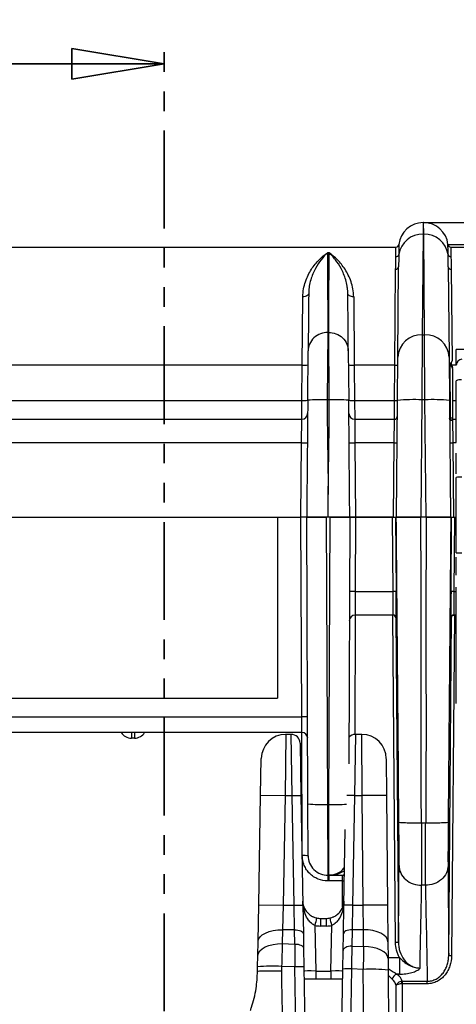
# Model space of a CAD drawing. Header units: millimetres. Extents: x 12 to 859, y 4 to 555.
# Tile 17 of 70: x 182 to 210, y 240 to 304. Entities that reach past the tile are written whole.
import ezdxf

# ---------------------------------------------------------------- set-up
doc = ezdxf.new("R2010")
doc.units = ezdxf.units.MM
doc.linetypes.add('CENTER', pattern=[10.16, 6.35, -1.27, 1.27, -1.27])
doc.linetypes.add('PHANTOM', pattern=[12.7, 6.35, -1.27, 1.27, -1.27, 1.27, -1.27])
doc.layers.add('DEFAULT_1', color=7, linetype='CENTER')
doc.styles.add('SLDTEXTSTYLE2', font='TXT', dxfattribs={"width": 0.75})
doc.dimstyles.new('SLDDIMSTYLE0', dxfattribs={"dimtxt": 6.614583, "dimasz": 3.556, "dimexe": 0, "dimexo": 0.0625, "dimgap": 1.653646, "dimtad": 1, "dimdec": 0, "dimlfac": 2, "dimrnd": 1e-09, "dimzin": 12, "dimdsep": 46, "dimtxsty": 'SLDTEXTSTYLE2', "dimblk1": 'CLOSED', "dimblk2": 'CLOSED', "dimsah": 1, "dimcen": 0.09, "dimadec": 0, "dimazin": 3, "dimtfac": 1, "dimtdec": 0, "dimtofl": 0, "dimtmove": 0, "dimatfit": 3, "dimldrblk": 'CLOSED', "dimfxl": 1, "dimfrac": 2, "dimtolj": 1, "dimtzin": 12, "dimarcsym": 0})

# ---------------------------------------------------------------- blocks, each defined once
blk = doc.blocks.new('_Closed')
at = {"color": 0, "linetype": 'ByBlock', "lineweight": -2}
for p, q in [((-1, 0.166667), (0, 0)), ((-1, 0.166667), (-1, -0.166667)), ((0, 0), (-1, -0.166667)), ((0, 0), (-1, 0))]:
    blk.add_line(p, q, dxfattribs=at)
blk = doc.blocks.new('_D')
at = {"layer": 'DEFAULT_1'}
for p, q in [((154.408, 327.432), (152.396, 327.432)), ((152.396, 327.432), (152.396, 316.923)), ((171.508, 327.432), (173.52, 327.432)), ((173.52, 327.432), (173.52, 316.923)), ((152.396, 316.923), (154.408, 316.923)), ((173.52, 316.923), (171.508, 316.923)), ((83.026, 272.325), (83.026, 316.581)), ((256.762, 272.325), (256.762, 316.581)), ((83.026, 315.581), (256.762, 315.581))]:
    blk.add_line(p, q, dxfattribs=at)
at = {"layer": 'DEFAULT_1', "xscale": 3.556, "yscale": 3.556, "rotation": 180}
blk.add_blockref('_Closed', (83.026, 315.581, -1.608), dxfattribs=at)
at = {"layer": 'DEFAULT_1', "xscale": 3.556, "yscale": 3.556}
blk.add_blockref('_Closed', (256.762, 315.581, -1.608), dxfattribs=at)
at = {"layer": 'DEFAULT_1', "char_height": 6.6146, "attachment_point": 1, "style": 'SLDTEXTSTYLE2'}
for s, insert in [('347', (155.627, 337.3)), ('13.7', (154.408, 325.449))]:
    blk.add_mtext(s, dxfattribs=dict(at, insert=insert))

msp = doc.modelspace()

# ---------------------------------------------------------------- linework, layer by layer
at = {"color": 7, "linetype": 'PHANTOM', "lineweight": 35}
msp.add_line((191.132, 201.159), (191.132, 302.738), dxfattribs=at)
at = {"color": 7, "linetype": 'Continuous', "lineweight": 35}
msp.add_line((179.132, 300.738), (191.132, 300.738), dxfattribs=at)
at = {"color": 7, "linetype": 'Continuous', "lineweight": 25}
for p, q in [((207.936, 290.439), (207.93, 289.681)), ((207.963, 290.439), (207.936, 290.439)), ((207.969, 289.681), (207.963, 290.439)), ((207.963, 290.439), (230.491, 290.439)), ((207.93, 289.681), (207.873, 283.159)), ((207.969, 289.681), (207.93, 289.681)), ((208.026, 283.159), (207.969, 289.681)), ((133.62, 288.851), (206.168, 288.851)), ((209.542, 289.021), (228.912, 289.021)), ((209.731, 288.851), (228.723, 288.851)), ((201.822, 288.479), (201.72, 288.479)), ((206.286, 281.711), (206.337, 287.574)), ((209.562, 287.574), (209.613, 281.711)), ((206.091, 281.191), (206.146, 287.419)), ((209.752, 287.419), (209.805, 281.477)), ((200.079, 281.191), (200.12, 285.625)), ((203.422, 285.625), (203.463, 281.191)), ((201.738, 283.314), (201.71, 278.941)), ((201.804, 283.314), (201.738, 283.314)), ((201.832, 278.941), (201.804, 283.314)), ((207.873, 283.159), (207.849, 278.941)), ((207.873, 283.159), (208.026, 283.159)), ((208.05, 278.941), (208.026, 283.159)), ((200.44, 278.908), (200.468, 282.115)), ((203.074, 282.115), (203.102, 278.908)), ((216.052, 282.247), (210.083, 282.195)), ((210.083, 281.192), (210.083, 282.195)), ((200.079, 281.191), (171.806, 281.191)), ((200.059, 278.901), (200.079, 281.191)), ((203.463, 281.191), (203.483, 278.901)), ((206.091, 281.191), (203.463, 281.191)), ((206.071, 278.901), (206.091, 281.191)), ((206.261, 278.9), (206.286, 281.711)), ((209.613, 281.711), (209.638, 278.9)), ((209.709, 277.756), (209.689, 281.203)), ((209.831, 280.975), (209.831, 280.937)), ((209.831, 280.937), (209.831, 277.755)), ((210.083, 276.175), (210.083, 280.172)), ((172.18, 278.901), (200.059, 278.901)), ((200.052, 277.675), (200.059, 278.901)), ((201.832, 278.941), (201.71, 278.941)), ((203.483, 278.901), (203.49, 277.675)), ((203.483, 278.901), (206.071, 278.901)), ((206.062, 277.675), (206.071, 278.901)), ((206.195, 271.325), (206.261, 278.9)), ((207.849, 278.941), (207.782, 271.325)), ((208.05, 278.941), (207.849, 278.941)), ((208.117, 271.325), (208.05, 278.941)), ((209.638, 278.9), (209.704, 271.325)), ((209.831, 278.542), (209.837, 277.675)), ((171.889, 277.675), (200.052, 277.675)), ((200.035, 276.143), (200.052, 277.675)), ((203.49, 277.675), (203.507, 276.143)), ((203.49, 277.675), (206.062, 277.675)), ((206.047, 276.143), (206.062, 277.675)), ((209.648, 277.755), (209.709, 277.756)), ((209.837, 277.675), (209.852, 276.143)), ((209.837, 277.675), (210.083, 277.675)), ((200.035, 276.143), (171.889, 276.143)), ((199.993, 271.325), (200.035, 276.143)), ((203.507, 276.143), (203.549, 271.325)), ((206.047, 276.143), (203.507, 276.143)), ((206.005, 271.325), (206.047, 276.143)), ((209.852, 276.143), (209.894, 271.325)), ((210.083, 274.142), (210.083, 275.48)), ((210.083, 269.005), (210.083, 273.898)), ((201.771, 271.37), (201.771, 272.786)), ((139.795, 271.325), (199.993, 271.325)), ((198.469, 271.325), (198.469, 259.578)), ((200.374, 271.325), (199.993, 271.325)), ((200.049, 258.371), (199.993, 271.325)), ((200.455, 252.719), (200.374, 271.325)), ((200.374, 271.325), (201.644, 271.325)), ((201.644, 271.325), (201.725, 252.68)), ((201.65, 271.325), (201.644, 271.325)), ((201.771, 271.325), (201.77, 271.325)), ((201.817, 252.68), (201.898, 271.325)), ((201.898, 271.325), (201.891, 271.325)), ((201.898, 271.325), (203.168, 271.325)), ((203.168, 271.325), (203.098, 255.313)), ((203.549, 271.325), (203.168, 271.325)), ((203.168, 271.325), (203.549, 271.325)), ((203.549, 271.325), (203.528, 266.507)), ((203.549, 271.325), (205.94, 271.325)), ((205.94, 271.325), (203.549, 271.325)), ((205.981, 266.507), (205.94, 271.325)), ((205.94, 271.325), (206.131, 271.325)), ((206.131, 271.325), (206.171, 266.502)), ((207.782, 271.325), (206.195, 271.325)), ((208.117, 271.325), (207.782, 271.325)), ((209.704, 271.325), (208.117, 271.325)), ((209.74, 266.502), (209.781, 271.325)), ((209.781, 271.325), (209.971, 271.325)), ((209.971, 271.325), (209.931, 266.507)), ((209.971, 271.325), (210.083, 271.325)), ((210.083, 267.555), (210.083, 268.738)), ((203.528, 266.507), (203.519, 264.975)), ((203.528, 266.507), (205.981, 266.507)), ((210.083, 259.235), (210.083, 266.788)), ((205.98, 264.975), (203.519, 264.975)), ((206.139, 243.727), (205.96, 264.975)), ((206.152, 264.786), (206.329, 243.722)), ((206.171, 264.786), (206.152, 264.786)), ((209.745, 264.786), (209.741, 264.786)), ((210.083, 264.975), (209.931, 264.975)), ((141.319, 259.578), (198.469, 259.578)), ((139.738, 258.371), (200.049, 258.371)), ((200.43, 258.373), (200.049, 258.371)), ((200.055, 257.355), (200.049, 258.371)), ((200.055, 257.355), (139.732, 257.355)), ((188.991, 257.355), (188.991, 256.987)), ((189.201, 256.987), (188.991, 256.987)), ((189.201, 257.355), (189.201, 256.987)), ((199.368, 257.228), (199.013, 257.228)), ((203.953, 257.228), (203.539, 257.228)), ((199.939, 256.667), (199.998, 253.269)), ((197.384, 253.287), (197.426, 255.668)), ((205.54, 255.654), (205.561, 253.273)), ((197.26, 246.168), (197.384, 253.287)), ((197.384, 253.287), (198.971, 253.259)), ((198.971, 253.259), (198.847, 246.141)), ((198.971, 253.259), (199.427, 253.259)), ((199.427, 253.259), (199.998, 253.269)), ((199.551, 246.141), (199.427, 253.259)), ((199.998, 253.269), (200.123, 246.151)), ((203.48, 253.259), (203.355, 246.141)), ((203.48, 253.259), (203.974, 253.259)), ((205.561, 253.273), (203.974, 253.259)), ((204.036, 246.141), (203.974, 253.259)), ((205.561, 253.273), (205.623, 246.155)), ((200.47, 249.348), (200.455, 252.719)), ((201.725, 252.68), (201.817, 252.68)), ((201.725, 252.68), (201.74, 248.084)), ((201.802, 248.084), (201.817, 252.68)), ((208.094, 251.474), (207.818, 251.474)), ((202.784, 246.151), (202.87, 251.054)), ((201.802, 248.084), (201.74, 248.084)), ((201.74, 248.084), (201.74, 247.716)), ((201.802, 248.084), (201.802, 247.716)), ((201.808, 248.084), (202.697, 248.084)), ((201.808, 248.084), (201.808, 247.716)), ((202.697, 247.716), (202.697, 248.084)), ((201.802, 247.716), (201.74, 247.716)), ((202.697, 247.716), (201.808, 247.716)), ((208.085, 247.435), (207.827, 247.435)), ((197.218, 243.787), (197.26, 246.168)), ((197.26, 246.168), (198.847, 246.141)), ((198.847, 246.141), (198.805, 244.553)), ((198.847, 246.141), (199.551, 246.141)), ((199.551, 246.141), (200.123, 246.151)), ((199.584, 244.553), (199.551, 246.141)), ((200.123, 246.151), (200.155, 244.277)), ((202.751, 244.277), (202.784, 246.151)), ((203.355, 246.141), (202.784, 246.151)), ((203.355, 246.141), (203.323, 244.553)), ((203.355, 246.141), (204.036, 246.141)), ((205.623, 246.155), (204.036, 246.141)), ((204.056, 244.553), (204.036, 246.141)), ((205.623, 246.155), (205.644, 243.773)), ((200.907, 244.834), (200.959, 241.874)), ((201.261, 245.29), (201.646, 245.29)), ((201.261, 245.29), (201.261, 244.795)), ((201.646, 244.795), (201.261, 244.795)), ((201.646, 245.29), (201.646, 244.795)), ((201.948, 241.874), (201.999, 244.834)), ((198.805, 244.553), (198.79, 243.656)), ((199.584, 244.553), (198.805, 244.553)), ((199.6, 243.625), (199.584, 244.553)), ((200.155, 244.277), (200.172, 243.35)), ((202.733, 243.212), (202.751, 244.277)), ((203.323, 244.553), (203.304, 243.488)), ((204.056, 244.553), (203.323, 244.553)), ((204.066, 243.459), (204.056, 244.553)), ((197.203, 242.889), (197.218, 243.787)), ((198.79, 243.656), (199.6, 243.625)), ((203.304, 243.488), (204.066, 243.459)), ((205.644, 243.773), (205.653, 242.679)), ((197.19, 242.15), (197.203, 242.889)), ((200.172, 243.35), (200.193, 242.136)), ((202.712, 242), (202.733, 243.212)), ((198.745, 242.178), (198.74, 241.887)), ((199.61, 242.146), (198.745, 242.178)), ((205.653, 242.679), (205.66, 241.94)), ((206.391, 242.751), (206.391, 241.674)), ((197.185, 241.859), (197.19, 242.15)), ((199.748, 234.211), (199.61, 242.146)), ((200.193, 242.136), (200.331, 234.201)), ((200.959, 241.874), (200.959, 241.353)), ((200.959, 241.874), (201.948, 241.874)), ((201.948, 241.874), (201.948, 241.353)), ((202.587, 234.841), (202.712, 242)), ((202.709, 241.87), (202.709, 241.857)), ((203.271, 242.01), (203.146, 234.851)), ((204.041, 241.981), (203.271, 242.01)), ((204.106, 234.519), (204.041, 241.981)), ((205.66, 241.94), (205.745, 232.242)), ((206.391, 241.674), (206.231, 241.674)), ((200.959, 241.353), (200.206, 241.353)), ((201.948, 241.353), (200.959, 241.353)), ((202.697, 241.353), (201.948, 241.353)), ((206.186, 229.894), (206.186, 240.927)), ((206.56, 241.047), (206.56, 229.905)), ((206.576, 241.209), (208.195, 241.209)), ((206.576, 241.209), (206.576, 241.047)), ((208.195, 241.047), (206.576, 241.047)), ((208.195, 241.047), (208.195, 241.209))]:
    msp.add_line(p, q, dxfattribs=at)
at = {"color": 8, "linetype": 'Continuous', "lineweight": 25}
for p, q in [((210.083, 281.191), (209.786, 281.191)), ((209.831, 278.901), (210.083, 278.901)), ((210.083, 276.143), (209.852, 276.143)), ((209.931, 266.507), (210.083, 266.507)), ((203.521, 264.975), (203.487, 257.226)), ((209.589, 242.854), (209.774, 264.815)), ((209.965, 264.975), (209.779, 242.859)), ((199.013, 257.228), (198.971, 253.259)), ((199.427, 253.259), (199.368, 257.228)), ((200.089, 249.36), (200.054, 257.355)), ((203.539, 257.228), (203.48, 253.259)), ((203.974, 253.259), (203.953, 257.228)), ((203.48, 253.259), (202.969, 253.268)), ((202.697, 248.084), (202.818, 248.127)), ((202.697, 246.047), (202.697, 247.716)), ((205.653, 242.751), (206.391, 242.751)), ((205.921, 241.345), (205.663, 241.611))]:
    msp.add_line(p, q, dxfattribs=at)
at = {"color": 7, "linetype": 'Continuous', "lineweight": 25, "flags": 128}
for points in [[(200.501, 285.847), (200.493, 285.803), (200.471, 285.761), (200.436, 285.723), (200.388, 285.689), (200.331, 285.661), (200.265, 285.641), (200.194, 285.628), (200.12, 285.625)], [(203.422, 285.625), (203.348, 285.628), (203.277, 285.641), (203.211, 285.661), (203.153, 285.689), (203.106, 285.723), (203.071, 285.761), (203.049, 285.803), (203.041, 285.847)], [(201.808, 247.716), (201.808, 247.789), (201.807, 247.858), (201.807, 247.922), (201.807, 247.977), (201.807, 248.023), (201.807, 248.056), (201.807, 248.077), (201.806, 248.084)], [(197.218, 243.787), (197.251, 243.941), (197.343, 244.087), (197.49, 244.221), (197.688, 244.338), (197.928, 244.432), (198.201, 244.501), (198.497, 244.542), (198.805, 244.553)], [(199.584, 244.553), (199.695, 244.549), (199.801, 244.535), (199.9, 244.51), (199.986, 244.476), (200.057, 244.434), (200.11, 244.385), (200.144, 244.333), (200.155, 244.277)], [(203.323, 244.553), (203.212, 244.549), (203.105, 244.535), (203.007, 244.51), (202.92, 244.476), (202.849, 244.434), (202.796, 244.385), (202.763, 244.333), (202.751, 244.277)], [(205.644, 243.773), (205.612, 243.928), (205.521, 244.075), (205.374, 244.211), (205.177, 244.329), (204.936, 244.426), (204.662, 244.497), (204.365, 244.54), (204.056, 244.553)], [(197.203, 242.889), (197.235, 243.043), (197.327, 243.189), (197.475, 243.324), (197.672, 243.44), (197.912, 243.535), (198.186, 243.604), (198.482, 243.644), (198.79, 243.656)], [(199.6, 243.625), (199.711, 243.621), (199.818, 243.607), (199.916, 243.582), (200.002, 243.548), (200.074, 243.506), (200.127, 243.458), (200.16, 243.405), (200.172, 243.35)], [(203.304, 243.488), (203.193, 243.484), (203.087, 243.469), (202.988, 243.444), (202.902, 243.41), (202.831, 243.368), (202.778, 243.32), (202.744, 243.267), (202.733, 243.212)], [(205.653, 242.679), (205.622, 242.834), (205.531, 242.981), (205.384, 243.117), (205.186, 243.235), (204.946, 243.332), (204.672, 243.403), (204.375, 243.446), (204.066, 243.459)]]:
    msp.add_lwpolyline(points, dxfattribs=at)
at = {"color": 8, "linetype": 'Continuous', "lineweight": 25, "flags": 128}
for points in [[(202.697, 248.084), (202.77, 248.077), (202.817, 248.064)], [(202.697, 247.716), (202.762, 247.716), (202.811, 247.716)]]:
    msp.add_lwpolyline(points, dxfattribs=at)
at = {"color": 7, "linetype": 'Continuous', "lineweight": 25}
for centre, radius, start, end in [((207.936, 288.851), 1.588, 90, 173.84936), ((207.963, 288.851), 1.588, 6.15064, 90), ((207.876, 288.14), 1.543, 87.98024, 171.08624), ((208.023, 288.14), 1.543, 8.91376, 92.01976), ((206.168, 289.042), 0.191, 270, 353.84936), ((209.731, 289.042), 0.191, 186.15064, 270), ((206.169, 288.407), 0.185, 267.98949, 351.09684), ((209.73, 288.407), 0.185, 188.90316, 272.01051), ((206.162, 287.594), 0.176, 264.75371, 353.32567), ((209.736, 287.594), 0.176, 186.67433, 275.24629), ((207.811, 281.633), 1.527, 87.66182, 177.05612), ((208.088, 281.633), 1.527, 2.94388, 92.33818), ((200.198, 283.928), 2.74, 267.51118, 275.48745), ((203.344, 283.928), 2.74, 264.51255, 272.48882), ((206.15, 282.559), 1.37, 267.51118, 275.48745), ((209.743, 281.318), 0.127, 180.5, 244.03646), ((209.743, 281.318), 0.127, 244.03646, 244.36943), ((210.464, 281.192), 0.381, 93, 180), ((210.351, 279.634), 0.602, 82.42541, 116.48447), ((200.178, 281.638), 2.74, 267.51118, 275.48745), ((201.313, 269.817), 9.133, 87.51118, 95.48745), ((202.228, 269.817), 9.133, 84.51255, 92.48882), ((203.364, 281.638), 2.74, 264.51255, 272.48882), ((206.13, 280.269), 1.37, 267.51118, 275.48745), ((207.353, 267.536), 11.416, 87.51118, 95.48745), ((208.546, 267.536), 11.416, 84.51255, 92.48882), ((200.052, 278.056), 0.381, 270, 359.5), ((203.49, 278.056), 0.381, 180.5, 270), ((206.062, 277.866), 0.19, 270, 359.5), ((209.729, 273.488), 4.268, 88.64027, 90.27916), ((200.154, 278.88), 2.74, 267.51118, 275.48745), ((203.388, 278.88), 2.74, 264.51255, 272.48882), ((206.106, 277.512), 1.37, 267.51118, 275.48745), ((209.793, 277.512), 1.37, 264.51255, 272.48882), ((210.349, 272.59), 1.335, 86.49695, 101.50529), ((210.349, 304.769), 35.764, 269.57423, 270.13142), ((203.421, 263.769), 2.74, 87.76103, 95.73711), ((206.039, 265.111), 1.398, 84.59242, 92.40884), ((209.872, 265.111), 1.398, 87.59116, 95.40758), ((203.519, 264.594), 0.381, 90, 179.75), ((205.98, 264.785), 0.19, 0.4989, 89.99892), ((209.931, 264.785), 0.19, 90.00108, 179.5011), ((209.936, 264.785), 0.19, 90.00108, 179.5011), ((199.013, 255.641), 1.587, 90.22616, 179), ((199.368, 256.657), 0.571, 1, 90.72417), ((200.055, 256.974), 0.381, 0.25, 90), ((203.539, 256.657), 0.571, 90.68869, 139.3333), ((203.953, 255.641), 1.587, 0.5, 90.25185), ((201.368, 261.808), 9.135, 264.26289, 272.23897), ((200.196, 246.622), 2.74, 84.26289, 92.23897), ((201.807, 247.894), 0.191, 89.79577, 90.20423), ((222.304, 240.268), 21.879, 166.65921, 167.95559), ((201.261, 246.446), 1.651, 257.63694, 270), ((201.261, 246.433), 1.143, 257.63694, 270), ((201.646, 246.433), 1.143, 270, 282.36306), ((201.646, 246.446), 1.651, 270, 282.36306), ((180.602, 240.268), 21.879, 12.04441, 13.34079), ((206.198, 242.33), 1.398, 84.59242, 92.40884), ((209.72, 241.462), 1.398, 87.59116, 95.40758), ((198.166, 230.978), 11.215, 87.04374, 94.99676), ((199.83, 237.975), 4.177, 85.0181, 93.022), ((203.063, 237.978), 4.038, 87.04374, 94.99676), ((204.552, 230.329), 11.663, 84.54811, 92.51246), ((206.381, 241.222), 0.476, 108.33819, 164.97709), ((175.949, 238.035), 30.758, 5.61906, 5.91856)]:
    msp.add_arc(centre, radius, start, end, dxfattribs=at)
at = {"color": 8, "linetype": 'Continuous', "lineweight": 25}
for centre, radius, start, end in [((188.991, 257.749), 0.762, 211.16134, 270), ((189.201, 257.749), 0.762, 270, 328.83866), ((202.054, 271.793), 19.114, 269.28851, 272.71166)]:
    msp.add_arc(centre, radius, start, end, dxfattribs=at)
at = {"color": 7, "linetype": 'Continuous', "lineweight": 25}
for centre, major_axis, ratio, start_param, end_param in [((205.965, 266.563), (-0.016, 1.587), 0.009767, 3.141497, 4.677387), ((206.155, 266.564), (-0.016, 1.778), 0.008721, 3.141517, 4.677406), ((209.756, 266.564), (0.016, 1.778), 0.008721, 1.605779, 3.141669), ((209.947, 266.563), (0.016, 1.587), 0.009767, 1.605798, 3.141688), ((205.961, 264.785), (0.136, -0.135), 0.991613, 0.794125, 2.355901), ((209.758, 266.247), (0.013, 1.46), 0.008721, 3.141669, 3.23018), ((198.776, 242.069), (0.087, 3.174), 0.010721, 1.04749, 1.536557), ((199.623, 242.037), (-0.024, 3.178), 0.003852, 1.047423, 1.53649), ((203.281, 241.901), (0.067, 3.175), 0.003859, 1.047534, 1.5366), ((204.073, 241.872), (0.045, 3.176), 0.010717, 1.04735, 1.536417), ((200.96, 241.861), (0.762, -0.009), 0.017434, 1.571761, 3.1421), ((201.947, 241.861), (0.762, 0.009), 0.017434, 0.019938, 1.569832), ((204.628, 241.054), (1.969, 0), 0.542099, 0.145676, 0.619521), ((204.628, 240.718), (1.588, 0), 0.680579, 0.194778, 0.619521)]:
    msp.add_ellipse(centre, major_axis=major_axis, ratio=ratio, start_param=start_param, end_param=end_param, dxfattribs=at)
for points, knots in [([(206.162, 288.222), (206.163, 288.327), (206.164, 288.418), (206.165, 288.575), (206.166, 288.641), (206.167, 288.798), (206.168, 288.851), (206.168, 288.851)], [0, 0, 0, 0, 0.25, 0.25, 0.5, 0.5, 1, 1, 1, 1]), ([(206.357, 289.021), (206.357, 289.021), (206.357, 288.967), (206.355, 288.806), (206.355, 288.739), (206.353, 288.579), (206.353, 288.485), (206.352, 288.379)], [0, 0, 0, 0, 0.5, 0.5, 0.75, 0.75, 1, 1, 1, 1]), ([(209.547, 288.379), (209.546, 288.485), (209.545, 288.579), (209.544, 288.739), (209.543, 288.806), (209.542, 288.967), (209.542, 289.021), (209.542, 289.021)], [0, 0, 0, 0, 0.25, 0.25, 0.5, 0.5, 1, 1, 1, 1]), ([(209.731, 288.851), (209.731, 288.851), (209.731, 288.798), (209.733, 288.641), (209.733, 288.575), (209.735, 288.418), (209.736, 288.327), (209.736, 288.222)], [0, 0, 0, 0, 0.5, 0.5, 0.75, 0.75, 1, 1, 1, 1]), ([(200.12, 285.625), (200.121, 285.803), (200.14, 285.974), (200.2, 286.301), (200.242, 286.457), (200.344, 286.756), (200.404, 286.898), (200.534, 287.165), (200.605, 287.29), (200.831, 287.644), (200.998, 287.85), (201.263, 288.118), (201.354, 288.201), (201.49, 288.313), (201.536, 288.349), (201.628, 288.416), (201.674, 288.449), (201.72, 288.479)], [0, 0, 0, 0, 0.125, 0.125, 0.25, 0.25, 0.375, 0.375, 0.5, 0.5, 0.75, 0.75, 0.875, 0.875, 0.9375, 0.9375, 1, 1, 1, 1]), ([(201.72, 288.479), (201.581, 288.353), (201.442, 288.205), (201.175, 287.862), (201.048, 287.669), (200.876, 287.344), (200.821, 287.23), (200.721, 286.989), (200.676, 286.861), (200.597, 286.593), (200.564, 286.453), (200.529, 286.233), (200.519, 286.159), (200.505, 286.006), (200.501, 285.927), (200.501, 285.847)], [0, 0, 0, 0, 0.25, 0.25, 0.5, 0.5, 0.625, 0.625, 0.75, 0.75, 0.875, 0.875, 0.9375, 0.9375, 1, 1, 1, 1]), ([(203.041, 285.847), (203.04, 285.927), (203.036, 286.006), (203.023, 286.159), (203.013, 286.233), (202.977, 286.453), (202.944, 286.593), (202.866, 286.861), (202.82, 286.989), (202.72, 287.23), (202.666, 287.344), (202.494, 287.669), (202.366, 287.862), (202.166, 288.119), (202.098, 288.199), (201.961, 288.347), (201.891, 288.416), (201.822, 288.479)], [0, 0, 0, 0, 0.0625, 0.0625, 0.125, 0.125, 0.25, 0.25, 0.375, 0.375, 0.5, 0.5, 0.75, 0.75, 0.875, 0.875, 1, 1, 1, 1]), ([(203.422, 285.625), (203.42, 285.803), (203.402, 285.974), (203.341, 286.301), (203.299, 286.457), (203.198, 286.756), (203.138, 286.898), (203.007, 287.165), (202.936, 287.29), (202.711, 287.644), (202.543, 287.85), (202.278, 288.118), (202.188, 288.201), (202.051, 288.313), (202.006, 288.349), (201.914, 288.416), (201.867, 288.449), (201.822, 288.479)], [0, 0, 0, 0, 0.125, 0.125, 0.25, 0.25, 0.375, 0.375, 0.5, 0.5, 0.75, 0.75, 0.875, 0.875, 0.9375, 0.9375, 1, 1, 1, 1]), ([(206.146, 287.419), (206.148, 287.578), (206.152, 287.725), (206.159, 287.993), (206.161, 288.114), (206.162, 288.222)], [0, 0, 0, 0, 0.5, 0.5, 1, 1, 1, 1]), ([(206.352, 288.379), (206.351, 288.268), (206.348, 288.146), (206.342, 287.877), (206.338, 287.731), (206.337, 287.574)], [0, 0, 0, 0, 0.5, 0.5, 1, 1, 1, 1]), ([(209.562, 287.574), (209.561, 287.731), (209.557, 287.877), (209.551, 288.146), (209.548, 288.268), (209.547, 288.379)], [0, 0, 0, 0, 0.5, 0.5, 1, 1, 1, 1]), ([(209.736, 288.222), (209.737, 288.114), (209.74, 287.993), (209.747, 287.725), (209.751, 287.578), (209.752, 287.419)], [0, 0, 0, 0, 0.5, 0.5, 1, 1, 1, 1]), ([(201.738, 283.314), (201.589, 283.314), (201.428, 283.289), (201.117, 283.172), (200.967, 283.081), (200.72, 282.847), (200.623, 282.705), (200.498, 282.41), (200.469, 282.257), (200.468, 282.115)], [0, 0, 0, 0, 0.25, 0.25, 0.5, 0.5, 0.75, 0.75, 1, 1, 1, 1]), ([(201.804, 283.314), (201.953, 283.314), (202.113, 283.289), (202.425, 283.172), (202.574, 283.081), (202.822, 282.847), (202.919, 282.705), (203.044, 282.41), (203.072, 282.257), (203.074, 282.115)], [0, 0, 0, 0, 0.25, 0.25, 0.5, 0.5, 0.75, 0.75, 1, 1, 1, 1]), ([(209.688, 281.203), (209.688, 281.203), (209.695, 281.207), (209.705, 281.242), (209.708, 281.275), (209.708, 281.312)], [0, 0, 0, 0, 0.5, 0.5, 1, 1, 1, 1]), ([(209.831, 280.975), (209.831, 281.018), (209.82, 281.062), (209.774, 281.141), (209.739, 281.178), (209.689, 281.203)], [0, 0, 0, 0, 0.5, 0.5, 1, 1, 1, 1]), ([(209.805, 281.477), (209.794, 281.446), (209.779, 281.417), (209.746, 281.362), (209.727, 281.335), (209.708, 281.312)], [0, 0, 0, 0, 0.5, 0.5, 1, 1, 1, 1]), ([(209.805, 281.477), (209.797, 281.453), (209.786, 281.43), (209.764, 281.384), (209.753, 281.36), (209.743, 281.311), (209.747, 281.285), (209.764, 281.237), (209.775, 281.214), (209.786, 281.191)], [0, 0, 0, 0, 0.25, 0.25, 0.5, 0.5, 0.75, 0.75, 1, 1, 1, 1]), ([(209.726, 277.606), (209.725, 277.618), (209.721, 277.642), (209.713, 277.697), (209.709, 277.726), (209.709, 277.756)], [0, 0, 0, 0, 0.5, 0.5, 1, 1, 1, 1]), ([(209.831, 277.647), (209.831, 277.637), (209.818, 277.625), (209.79, 277.611), (209.779, 277.607), (209.754, 277.603), (209.74, 277.603), (209.726, 277.606)], [0, 0, 0, 0, 0.5, 0.5, 0.75, 0.75, 1, 1, 1, 1]), ([(209.831, 277.755), (209.831, 277.738), (209.831, 277.721), (209.831, 277.705), (209.831, 277.685), (209.831, 277.666), (209.831, 277.647)], [0, 0, 0, 0, 0.0001006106, 0.0001006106, 0.0001006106, 0.0002190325, 0.0002190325, 0.0002190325, 0.0002190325]), ([(201.77, 271.325), (201.678, 271.325), (201.588, 271.325), (201.409, 271.325), (201.32, 271.325), (201.151, 271.325), (201.071, 271.325), (200.919, 271.325), (200.847, 271.325), (200.719, 271.325), (200.661, 271.325), (200.559, 271.325), (200.515, 271.325), (200.411, 271.325), (200.374, 271.325), (200.374, 271.325)], [0, 0, 0, 0, 0.125, 0.125, 0.25, 0.25, 0.375, 0.375, 0.5, 0.5, 0.625, 0.625, 0.75, 0.75, 1, 1, 1, 1]), ([(203.168, 271.325), (203.168, 271.325), (203.159, 271.325), (203.123, 271.325), (203.097, 271.325), (203.027, 271.325), (202.984, 271.325), (202.883, 271.325), (202.824, 271.325), (202.695, 271.325), (202.625, 271.325), (202.472, 271.325), (202.391, 271.325), (202.139, 271.325), (201.956, 271.325), (201.771, 271.325)], [0, 0, 0, 0, 0.125, 0.125, 0.25, 0.25, 0.375, 0.375, 0.5, 0.5, 0.625, 0.625, 0.75, 0.75, 1, 1, 1, 1]), ([(206.189, 271.325), (206.19, 271.325), (206.201, 271.325), (206.243, 271.325), (206.274, 271.325), (206.354, 271.325), (206.403, 271.325), (206.518, 271.325), (206.585, 271.325), (206.732, 271.325), (206.811, 271.325), (206.984, 271.325), (207.076, 271.325), (207.361, 271.325), (207.568, 271.325), (207.776, 271.325)], [0, 0, 0, 0, 0.125, 0.125, 0.25, 0.25, 0.375, 0.375, 0.5, 0.5, 0.625, 0.625, 0.75, 0.75, 1, 1, 1, 1]), ([(208.135, 271.325), (208.239, 271.325), (208.342, 271.325), (208.543, 271.325), (208.644, 271.325), (208.835, 271.325), (208.926, 271.325), (209.098, 271.325), (209.179, 271.325), (209.325, 271.325), (209.391, 271.325), (209.507, 271.325), (209.557, 271.325), (209.677, 271.325), (209.72, 271.325), (209.722, 271.325)], [0, 0, 0, 0, 0.125, 0.125, 0.25, 0.25, 0.375, 0.375, 0.5, 0.5, 0.625, 0.625, 0.75, 0.75, 1, 1, 1, 1]), ([(209.748, 264.813), (209.748, 264.815), (209.748, 264.817), (209.751, 264.831), (209.758, 264.855), (209.775, 264.89), (209.809, 264.93), (209.86, 264.964), (209.907, 264.975), (209.933, 264.975), (209.936, 264.975)], [0, 0, 0, 0, 0.1199053, 0.1958365, 0.2746411, 0.404692, 0.5679567, 0.7602612, 0.9706504, 1, 1, 1, 1]), ([(207.818, 251.474), (207.646, 251.472), (207.462, 251.472), (207.104, 251.474), (206.932, 251.476), (206.647, 251.484), (206.536, 251.489), (206.392, 251.5), (206.359, 251.506), (206.357, 251.512)], [0, 0, 0, 0, 0.25, 0.25, 0.5, 0.5, 0.75, 0.75, 1, 1, 1, 1]), ([(206.367, 248.712), (206.367, 248.731), (206.367, 248.771), (206.367, 248.835), (206.368, 248.903), (206.368, 248.974), (206.368, 249.05), (206.368, 249.129), (206.368, 249.281), (206.368, 249.522), (206.367, 249.873), (206.366, 250.254), (206.364, 250.592), (206.362, 250.871), (206.361, 251.083), (206.359, 251.297), (206.358, 251.44), (206.357, 251.512)], [0, 0, 0, 0, 0.035699, 0.071328, 0.106938, 0.142579, 0.178301, 0.214155, 0.25019, 0.375478, 0.500159, 0.624719, 0.750053, 0.812901, 0.87533, 0.937606, 1, 1, 1, 1]), ([(207.818, 251.474), (207.818, 251.424), (207.819, 251.326), (207.819, 251.179), (207.82, 251.032), (207.821, 250.886), (207.822, 250.742), (207.822, 250.598), (207.823, 250.456), (207.824, 250.315), (207.824, 250.176), (207.825, 250.039), (207.825, 249.903), (207.826, 249.769), (207.826, 249.638), (207.827, 249.508), (207.827, 249.381), (207.827, 249.256), (207.827, 249.133), (207.828, 249.013), (207.828, 248.896), (207.828, 248.781), (207.828, 248.669), (207.828, 248.56), (207.829, 248.454), (207.829, 248.351), (207.829, 248.251), (207.829, 248.154), (207.829, 248.061), (207.828, 247.97), (207.828, 247.883), (207.828, 247.8), (207.828, 247.72), (207.828, 247.643), (207.828, 247.57), (207.827, 247.5), (207.827, 247.457), (207.827, 247.435)], [0, 0, 0, 0, 0.029713, 0.059358, 0.088937, 0.118448, 0.147892, 0.177269, 0.206579, 0.235821, 0.264997, 0.294105, 0.323146, 0.352121, 0.381027, 0.409867, 0.43864, 0.467346, 0.495984, 0.524555, 0.55306, 0.581497, 0.609867, 0.63817, 0.666405, 0.694574, 0.722676, 0.75071, 0.778677, 0.806577, 0.834411, 0.862177, 0.889875, 0.917507, 0.945072, 0.97257, 1, 1, 1, 1]), ([(208.085, 247.435), (208.084, 247.46), (208.084, 247.509), (208.084, 247.588), (208.084, 247.672), (208.083, 247.76), (208.083, 247.853), (208.083, 247.95), (208.083, 248.052), (208.083, 248.157), (208.083, 248.267), (208.083, 248.38), (208.083, 248.498), (208.083, 248.619), (208.083, 248.744), (208.083, 248.873), (208.084, 249.005), (208.084, 249.141), (208.084, 249.28), (208.085, 249.421), (208.085, 249.566), (208.086, 249.714), (208.086, 249.864), (208.087, 250.017), (208.087, 250.172), (208.088, 250.329), (208.089, 250.488), (208.089, 250.649), (208.09, 250.811), (208.091, 250.975), (208.092, 251.141), (208.093, 251.307), (208.093, 251.418), (208.094, 251.474)], [0, 0, 0, 0, 0.0309748, 0.0620352, 0.093181, 0.1244125, 0.1557294, 0.1871319, 0.2186199, 0.2501935, 0.2818526, 0.3135972, 0.3454274, 0.3773432, 0.4093445, 0.4414313, 0.4736037, 0.5058617, 0.5382052, 0.5706343, 0.603149, 0.6357492, 0.668435, 0.7012064, 0.7340634, 0.7670059, 0.800034, 0.8331477, 0.866347, 0.8996319, 0.9330023, 0.9664584, 1, 1, 1, 1]), ([(209.554, 251.512), (209.553, 251.506), (209.52, 251.5), (209.376, 251.489), (209.264, 251.484), (208.979, 251.476), (208.807, 251.474), (208.45, 251.472), (208.265, 251.472), (208.094, 251.474)], [0, 0, 0, 0, 0.25, 0.25, 0.5, 0.5, 0.75, 0.75, 1, 1, 1, 1]), ([(209.554, 251.512), (209.554, 251.471), (209.553, 251.389), (209.552, 251.266), (209.551, 251.144), (209.55, 251.023), (209.549, 250.902), (209.549, 250.782), (209.547, 250.563), (209.546, 250.254), (209.544, 249.873), (209.543, 249.522), (209.543, 249.259), (209.543, 249.068), (209.544, 248.937), (209.544, 248.817), (209.545, 248.747), (209.545, 248.712)], [0, 0, 0, 0, 0.035668, 0.0712665, 0.1068458, 0.1424563, 0.1781483, 0.2139717, 0.2499757, 0.3752268, 0.4998705, 0.6244674, 0.7498387, 0.8127409, 0.8752223, 0.9375517, 1, 1, 1, 1]), ([(201.74, 247.716), (201.522, 247.716), (201.306, 247.76), (201.009, 247.883), (200.913, 247.934), (200.733, 248.054), (200.65, 248.122), (200.498, 248.274), (200.429, 248.358), (200.309, 248.537), (200.258, 248.631), (200.175, 248.83), (200.143, 248.935), (200.1, 249.145), (200.089, 249.251), (200.089, 249.36)], [0, 0, 0, 0, 0.25, 0.25, 0.375, 0.375, 0.5, 0.5, 0.625, 0.625, 0.75, 0.75, 0.875, 0.875, 1, 1, 1, 1]), ([(200.47, 249.348), (200.47, 249.199), (200.498, 249.038), (200.623, 248.727), (200.72, 248.577), (200.968, 248.331), (201.117, 248.234), (201.429, 248.111), (201.59, 248.084), (201.74, 248.084)], [0, 0, 0, 0, 0.25, 0.25, 0.5, 0.5, 0.75, 0.75, 1, 1, 1, 1]), ([(201.802, 248.084), (201.978, 248.108), (202.346, 248.157), (202.708, 248.403), (202.813, 248.6), (202.827, 248.627)], [0, 0, 0, 0, 0.44418, 0.924152, 1, 1, 1, 1]), ([(206.367, 248.712), (206.369, 248.561), (206.402, 248.398), (206.546, 248.084), (206.658, 247.933), (206.943, 247.685), (207.114, 247.587), (207.471, 247.463), (207.656, 247.435), (207.827, 247.435)], [0, 0, 0, 0, 0.25, 0.25, 0.5, 0.5, 0.75, 0.75, 1, 1, 1, 1]), ([(209.545, 248.712), (209.543, 248.561), (209.51, 248.398), (209.365, 248.084), (209.253, 247.933), (208.969, 247.685), (208.797, 247.587), (208.44, 247.463), (208.256, 247.435), (208.085, 247.435)], [0, 0, 0, 0, 0.25, 0.25, 0.5, 0.5, 0.75, 0.75, 1, 1, 1, 1]), ([(200.907, 244.834), (200.835, 244.869), (200.753, 244.908), (200.61, 245.025), (200.434, 245.221), (200.227, 245.635), (200.136, 246.058), (200.119, 246.339), (200.118, 246.411), (200.118, 246.413)], [0, 0, 0, 0, 0.119661, 0.134673, 0.282097, 0.527931, 0.878403, 0.997113, 1, 1, 1, 1]), ([(200.118, 246.413), (200.118, 246.412), (200.119, 246.361), (200.136, 246.165), (200.238, 245.869), (200.475, 245.581), (200.684, 245.441), (200.852, 245.362), (200.944, 245.336), (201.016, 245.317)], [0, 0, 0, 0, 0.002517, 0.119738, 0.464928, 0.708554, 0.85744, 0.88972, 1, 1, 1, 1]), ([(201.89, 245.317), (201.962, 245.336), (202.055, 245.362), (202.222, 245.441), (202.432, 245.581), (202.668, 245.869), (202.771, 246.165), (202.788, 246.361), (202.789, 246.412), (202.789, 246.413)], [0, 0, 0, 0, 0.11028, 0.14256, 0.291446, 0.535072, 0.880262, 0.997483, 1, 1, 1, 1]), ([(202.789, 246.413), (202.789, 246.411), (202.787, 246.339), (202.771, 246.058), (202.679, 245.635), (202.473, 245.221), (202.297, 245.025), (202.153, 244.908), (202.072, 244.869), (201.999, 244.834)], [0, 0, 0, 0, 0.002887, 0.121597, 0.472069, 0.717903, 0.865327, 0.880339, 1, 1, 1, 1]), ([(206.391, 242.751), (206.35, 242.824), (206.314, 242.901), (206.252, 243.058), (206.225, 243.14), (206.162, 243.387), (206.14, 243.556), (206.139, 243.727)], [0, 0, 0, 0, 0.25, 0.25, 0.5, 0.5, 1, 1, 1, 1]), ([(206.329, 243.722), (206.33, 243.622), (206.338, 243.522), (206.37, 243.326), (206.393, 243.228), (206.486, 242.943), (206.575, 242.766), (206.821, 242.447), (206.973, 242.313), (207.239, 242.17), (207.332, 242.133), (207.476, 242.095), (207.525, 242.086), (207.625, 242.073), (207.677, 242.07), (207.727, 242.07)], [0, 0, 0, 0, 0.125, 0.125, 0.25, 0.25, 0.5, 0.5, 0.75, 0.75, 0.875, 0.875, 0.9375, 0.9375, 1, 1, 1, 1]), ([(209.779, 242.859), (209.777, 242.635), (209.741, 242.417), (209.633, 242.099), (209.588, 241.998), (209.482, 241.803), (209.42, 241.71), (209.28, 241.537), (209.202, 241.458), (209.029, 241.316), (208.936, 241.255), (208.739, 241.154), (208.633, 241.114), (208.417, 241.061), (208.307, 241.047), (208.195, 241.047)], [0, 0, 0, 0, 0.25, 0.25, 0.375, 0.375, 0.5, 0.5, 0.625, 0.625, 0.75, 0.75, 0.875, 0.875, 1, 1, 1, 1]), ([(208.195, 241.209), (208.245, 241.209), (208.295, 241.212), (208.394, 241.225), (208.442, 241.234), (208.587, 241.271), (208.681, 241.309), (208.856, 241.403), (208.939, 241.46), (209.09, 241.591), (209.158, 241.663), (209.28, 241.82), (209.333, 241.905), (209.425, 242.081), (209.463, 242.172), (209.525, 242.362), (209.548, 242.459), (209.572, 242.606), (209.578, 242.655), (209.586, 242.754), (209.588, 242.805), (209.589, 242.854)], [0, 0, 0, 0, 0.0625, 0.0625, 0.125, 0.125, 0.25, 0.25, 0.375, 0.375, 0.5, 0.5, 0.625, 0.625, 0.75, 0.75, 0.875, 0.875, 0.9375, 0.9375, 1, 1, 1, 1]), ([(206.391, 242.751), (206.478, 242.655), (206.571, 242.566), (206.77, 242.403), (206.876, 242.329), (207.101, 242.204), (207.22, 242.153), (207.468, 242.085), (207.598, 242.067), (207.727, 242.07)], [0, 0, 0, 0, 0.25, 0.25, 0.5, 0.5, 0.75, 0.75, 1, 1, 1, 1]), ([(196.718, 239.312), (196.742, 239.383), (196.9, 239.836), (197.114, 240.673), (197.162, 241.484), (197.185, 241.859)], [0, 0, 0, 0, 0.0904, 0.57877, 1, 1, 1, 1]), ([(198.74, 241.887), (198.74, 241.529), (198.742, 240.706), (198.782, 239.477), (198.769, 238.149), (198.655, 236.871), (198.366, 235.393), (197.897, 234.038), (197.383, 233.176), (197.192, 232.855)], [0, 0, 0, 0, 0.115444, 0.264911, 0.395732, 0.54297, 0.677304, 0.880086, 1, 1, 1, 1]), ([(206.391, 241.674), (206.532, 241.674), (206.67, 241.682), (206.873, 241.707), (206.941, 241.718), (207.07, 241.743), (207.132, 241.758), (207.312, 241.808), (207.424, 241.85), (207.563, 241.923), (207.605, 241.95), (207.659, 241.993), (207.675, 242.008), (207.704, 242.038), (207.717, 242.054), (207.727, 242.07)], [0, 0, 0, 0, 0.25, 0.25, 0.375, 0.375, 0.5, 0.5, 0.75, 0.75, 0.875, 0.875, 0.9375, 0.9375, 1, 1, 1, 1]), ([(206.543, 241.207), (206.454, 241.196), (206.367, 241.161), (206.24, 241.06), (206.198, 240.993), (206.186, 240.927)], [0, 0, 0, 0, 0.5, 0.5, 1, 1, 1, 1]), ([(206.56, 241.047), (206.469, 241.042), (206.382, 241.027), (206.249, 240.984), (206.202, 240.955), (206.186, 240.927)], [0, 0, 0, 0, 0.5, 0.5, 1, 1, 1, 1])]:
    msp.add_open_spline(points, degree=3, knots=knots, dxfattribs=at)
for points in [[(201.72, 288.479), (201.705, 286.757), (201.753, 285.036), (201.738, 283.314)], [(201.804, 283.314), (201.789, 285.036), (201.837, 286.757), (201.822, 288.479)], [(200.501, 285.847), (200.49, 284.602), (200.479, 283.343), (200.468, 282.115)], [(203.074, 282.115), (203.063, 283.343), (203.052, 284.602), (203.041, 285.847)], [(209.786, 281.191), (209.811, 281.134), (209.831, 281.075), (209.831, 281.012)], [(200.44, 278.908), (200.418, 276.382), (200.396, 273.851), (200.374, 271.325)], [(201.71, 278.941), (201.692, 276.89), (201.757, 274.838), (201.771, 272.786)], [(201.771, 272.786), (201.785, 274.838), (201.85, 276.89), (201.832, 278.941)], [(203.168, 271.325), (203.146, 273.851), (203.124, 276.382), (203.102, 278.908)], [(209.726, 277.606), (209.678, 277.64), (209.648, 277.697), (209.648, 277.755)], [(201.771, 271.37), (201.771, 271.355), (201.771, 271.34), (201.77, 271.325)], [(201.771, 271.325), (201.771, 271.34), (201.771, 271.355), (201.771, 271.37)], [(206.357, 251.512), (206.302, 258.115), (206.245, 264.722), (206.189, 271.325)], [(207.818, 251.474), (207.762, 258.091), (207.832, 264.708), (207.776, 271.325)], [(208.135, 271.325), (208.079, 264.708), (208.149, 258.091), (208.094, 251.474)], [(209.722, 271.325), (209.666, 264.722), (209.61, 258.115), (209.554, 251.512)], [(206.329, 243.722), (206.342, 245.383), (206.354, 247.065), (206.367, 248.712)], [(209.545, 248.712), (209.56, 246.777), (209.574, 244.796), (209.589, 242.854)], [(201.808, 247.716), (201.806, 247.716), (201.804, 247.716), (201.802, 247.716)], [(207.727, 242.07), (207.754, 243.858), (207.813, 245.646), (207.827, 247.435)], [(208.085, 247.435), (208.1, 245.36), (208.178, 243.284), (208.195, 241.209)], [(197.185, 241.859), (197.208, 241.866), (197.255, 241.879), (197.613, 241.891), (198.126, 241.895), (198.535, 241.89), (198.74, 241.887)], [(206.576, 241.209), (206.565, 241.209), (206.554, 241.208), (206.543, 241.207)], [(206.576, 241.047), (206.571, 241.047), (206.565, 241.047), (206.56, 241.047)]]:
    msp.add_open_spline(points, degree=3, dxfattribs=at)
at = {"color": 8, "linetype": 'Continuous', "lineweight": 25}
for points, knots in [([(202.823, 248.367), (202.651, 248.279), (202.325, 248.111), (201.974, 248.093), (201.808, 248.084)], [0, 0, 0, 0, 0.527708, 1, 1, 1, 1]), ([(205.659, 242.039), (205.678, 242.026), (205.891, 241.88), (206.069, 241.772), (206.231, 241.674)], [0, 0, 0, 0, 0.0897448, 1, 1, 1, 1])]:
    msp.add_open_spline(points, degree=3, knots=knots, dxfattribs=at)

# ---------------------------------------------------------------- block references
at = {"color": 7, "linetype": 'Continuous', "lineweight": 35, "xscale": 6, "yscale": 6}
msp.add_blockref('_Closed', (191.132, 300.738), dxfattribs=at)

# ---------------------------------------------------------------- dimensions: what is measured, and where the dimension line sits
at = {"layer": 'DEFAULT_1'}
dim = msp.add_linear_dim(base=(256.762, 315.581), p1=(83.026, 271.325), p2=(256.762, 271.325), dimstyle='SLDDIMSTYLE0', dxfattribs=at)
dim.commit()
dim.dimension.update_dxf_attribs({"geometry": '_D', "text_midpoint": (162.958, 315.581), "dimtype": 160})

doc.saveas('drawing.dxf')
